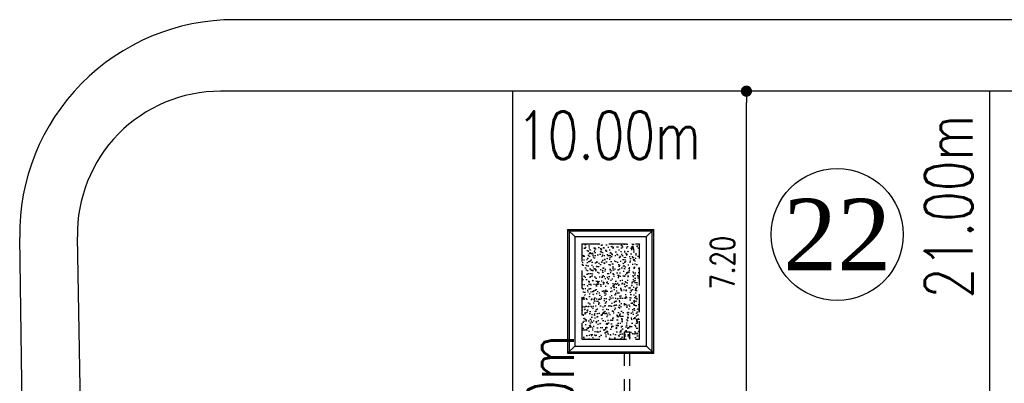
# Model space of a CAD drawing. Header units: millimetres. Extents: x 301 to 1479, y 491 to 1341.
# Tile 58 of 256: x 330 to 350, y 615 to 622. Entities that reach past the tile are written whole.
import ezdxf
from ezdxf.enums import TextEntityAlignment as Align

# ---------------------------------------------------------------- set-up
doc = ezdxf.new("R2010")
doc.units = ezdxf.units.MM
doc.header["$LTSCALE"] = 1.5
doc.header["$MEASUREMENT"] = 0
doc.linetypes.add('HIDDEN', pattern=[0.375, 0.25, -0.125])
doc.linetypes.add('PHANTOM2', pattern=[1.25, 0.625, -0.125, 0.125, -0.125, 0.125, -0.125])
for name, color, linetype in [('AP&SA', 254, 'HIDDEN'), ('Blk', 7, 'Continuous'), ('boundary', 3, 'Continuous'), ('DIM', 6, 'Continuous'), ('Hatch Aggregate', 252, 'Continuous'), ('Kerb', 251, 'Continuous'), ('PVC Pipe 110', 69, 'Continuous'), ('ROAD', 8, 'Continuous'), ('TEXT', 7, 'Continuous'), ('TXTAREA', 10, 'Continuous')]:
    doc.layers.add(name, color=color, linetype=linetype)
doc.styles.add('RS1', font='romans.shx', dxfattribs={"width": 0.75, "height": 0.5})
doc.styles.add('RS2', font='romans.shx', dxfattribs={"width": 0.75, "height": 1})
doc.styles.add('times', font='times.ttf')
doc.dimstyles.new('Souillac5', dxfattribs={"dimscale": 0.5, "dimtxt": 0.5, "dimasz": 0.47, "dimexe": 0, "dimexo": 1, "dimgap": 0.5, "dimtad": 1, "dimzin": 0, "dimdsep": 46, "dimtxsty": 'RS1', "dimblk": 'DOT', "dimcen": 3, "dimse1": 1, "dimse2": 1, "dimclrd": 6, "dimclre": 6, "dimclrt": 7, "dimaunit": 1, "dimadec": 0, "dimazin": 0, "dimtfac": 1, "dimtofl": 0, "dimtmove": 1, "dimatfit": 3, "dimfxl": 1, "dimtolj": 1, "dimtzin": 0, "dimlwe": -1, "dimarcsym": 0})

# ---------------------------------------------------------------- blocks, each defined once
blk = doc.blocks.new('SSGP-SU1')
at = {"layer": 'Hatch Aggregate'}
h = blk.add_hatch(dxfattribs=at)
h.set_pattern_fill('AR-CONC', color=256, scale=0.03)
h.set_pattern_definition([(50, (-774215.36841, -33574.90174), (0.21517805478, -0.018825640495), [0.0225, -0.2475]), (355, (-774215.3684, -33574.90174), (-0.041625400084, 0.22565764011), [0.018, -0.198]), (100.45144446, (-774215.35048, -33574.90331), (0.17355265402, 0.20683199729), [0.0191220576, -0.2103426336]), (46.1842, (-774215.3684, -33574.84174), (0.3201723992, -0.04965578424), [0.03375, -0.37125]), (96.63563549, (-774215.34173, -33574.84588), (0.2803985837, 0.29223558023), [0.0286831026, -0.315514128]), (351.18416399, (-774215.3684, -33574.84174), (0.28039858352, 0.29223558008), [0.027, -0.2970000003]), (21, (-774215.33841, -33574.85674), (0.179072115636, -0.1207856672), [0.0225, -0.2475]), (326, (-774215.3384, -33574.85674), (0.072994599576, 0.217545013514), [0.018, -0.198]), (71.45144474, (-774215.32349, -33574.8668), (0.25206671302, 0.09675934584), [0.019122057, -0.2103426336]), (37.5, (-774215.36841, -33574.90174), (0.003647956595, 0.0998681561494), [0, -0.1956, 0, -0.201, 0, -0.19875]), (7.5, (-774215.36841, -33574.90174), (0.078920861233, 0.118323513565), [0, -0.1146, 0, -0.1911, 0, -0.07575]), (327.5, (-774215.43531, -33574.90174), (0.160146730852, -0.00676646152), [0, -0.075, 0, -0.234, 0, -0.3105]), (317.5, (-774215.46531, -33574.90174), (0.174955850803, 0.0300314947), [0, -0.0975, 0, -0.1554, 0, -0.2205])])
h.paths.add_polyline_path([(-2, 6.345), (-2, 7.55), (-4, 7.55), (-4, 6.345)])
at = {"layer": 'AP&SA', "linetype": 'HIDDEN'}
for p, q in [((-4, 7.55), (-2, 7.55)), ((-4, 7.55), (-4, 6.345)), ((-2, 7.55), (-2, 6.345)), ((-2, 6.345), (-4, 6.345))]:
    blk.add_line(p, q, dxfattribs=at)
at = {"layer": 'Kerb'}
for p, q in [((-4.3, 7.85), (-1.7, 7.85)), ((-4.3, 7.85), (-4.3, 6.045)), ((-4.15, 7.7), (-4.3, 7.85)), ((-1.85, 7.7), (-1.7, 7.85)), ((-1.7, 7.85), (-1.7, 6.045)), ((-4.27, 7.82), (-1.73, 7.82)), ((-4.27, 7.82), (-4.27, 6.075)), ((-4.15, 7.7), (-1.85, 7.7)), ((-4.15, 7.7), (-4.15, 6.195)), ((-1.85, 7.7), (-1.85, 6.195)), ((-1.73, 7.82), (-1.73, 6.075)), ((-4.15, 6.195), (-4.3, 6.045)), ((-1.85, 6.195), (-4.15, 6.195)), ((-1.85, 6.195), (-1.7, 6.045)), ((-1.7, 6.045), (-4.3, 6.045)), ((-1.73, 6.075), (-4.27, 6.075))]:
    blk.add_line(p, q, dxfattribs=at)
at = {"layer": 'PVC Pipe 110', "linetype": 'PHANTOM2', "ltscale": 0.03}
blk.add_line((-2.15, 6.655), (-2.15, 6.545), dxfattribs=at)
at = {"layer": 'PVC Pipe 110', "linetype": 'PHANTOM2', "ltscale": 1.5}
for p, q in [((0.25, 6.655), (-2.15, 6.655)), ((0.25, 6.545), (-2.15, 6.545))]:
    blk.add_line(p, q, dxfattribs=at)
at = {"layer": 'PVC Pipe 110', "linetype": 'PHANTOM2', "ltscale": 2}
blk.add_line((-3.963, 6.49), (-3.857, 6.463), dxfattribs=at)
blk = doc.blocks.new('_DOT')
at = {"color": 0, "linetype": 'ByBlock'}
blk.add_line((-0.5, 0), (-1, 0), dxfattribs=at)
at = {"color": 0, "linetype": 'ByBlock', "const_width": 0.5}
blk.add_lwpolyline([(-0.25, 0, 1), (0.25, 0, 1)], format="xyb", close=True, dxfattribs=at)
blk = doc.blocks.new('*D37')
at = {"layer": 'DEFPOINTS', "color": 0, "transparency": 16777216}
for p in [(344.785, 620.769), (344.925, 620.769), (344.925, 613.569)]:
    blk.add_point(p, dxfattribs=at)
at = {"layer": 'DIM', "color": 6, "lineweight": -2, "transparency": 16777216}
blk.add_line((344.785, 613.804), (344.785, 620.534), dxfattribs=at)
at = {"layer": 'DIM', "color": 6, "lineweight": -2, "transparency": 16777216, "xscale": 0.235, "yscale": 0.235, "zscale": 0.235}
for p, rotation in [((344.785, 620.769), 90), ((344.785, 613.569), 270)]:
    blk.add_blockref('_DOT', p, dxfattribs=dict(at, rotation=rotation))
at = {"layer": 'DIM', "color": 7, "transparency": 16777216, "insert": (344.285, 617.169), "char_height": 0.5, "attachment_point": 5, "rotation": 90, "style": 'RS1'}
blk.add_mtext('\\A1;7.20', dxfattribs=at)

msp = doc.modelspace()

# ---------------------------------------------------------------- linework, layer by layer
at = {"layer": 'boundary'}
for p, q in [((339.8876, 578.769), (339.8876, 620.769)), ((349.8876, 578.769), (349.8876, 620.769))]:
    msp.add_line(p, q, dxfattribs=at)
at = {"layer": 'ROAD'}
for p, q in [((489.4676, 622.269), (334.0571, 622.269)), ((489.4676, 620.769), (333.7664, 620.769))]:
    msp.add_line(p, q, dxfattribs=at)
at = {"layer": 'ROAD', "linetype": 'Continuous'}
for p, q in [((329.8503, 598.379), (329.5576, 617.7008)), ((331.1309, 597.3707), (330.7669, 617.7153))]:
    msp.add_line(p, q, dxfattribs=at)
at = {"layer": 'ROAD'}
for centre, radius, end in [((334.0571, 617.769), 4.5, 180.86788), ((333.7664, 617.769), 3, 181.02497)]:
    msp.add_arc(centre, radius, 90, end, dxfattribs=at)
at = {"layer": 'TXTAREA'}
msp.add_circle((346.6873, 617.7617), 1.3831, dxfattribs=at)

# ---------------------------------------------------------------- block references
at = {"layer": 'Blk', "xscale": -1, "rotation": 90}
msp.add_blockref('SSGP-SU1', (348.8876, 613.569), dxfattribs=at)

# ---------------------------------------------------------------- texts
at = {"layer": 'TEXT', "style": 'RS2', "width": 0.75}
for s, rotation, p in [('10.00m', 0.01044, (339.9781, 619.3442)), ('21.00m', 89.94887, (349.5217, 616.4198)), ('21.00m', 89.94887, (341.1667, 611.808))]:
    msp.add_text(s, height=1, rotation=rotation, dxfattribs=at).set_placement(p)
at = {"layer": 'TXTAREA', "style": 'times'}
msp.add_text('22', height=1.5, dxfattribs=at).set_placement((346.6873, 617.7617), align=Align.MIDDLE_CENTER)

# ---------------------------------------------------------------- dimensions: what is measured, and where the dimension line sits
at = {"layer": 'DIM'}
dim = msp.add_linear_dim(base=(344.7851, 620.769), p1=(344.9253, 613.569), p2=(344.9253, 620.769), angle=90, dimstyle='Souillac5', dxfattribs=at)
dim.commit()
dim.dimension.update_dxf_attribs({"geometry": '*D37', "text_midpoint": (344.2851, 617.169)})

doc.saveas('drawing.dxf')
